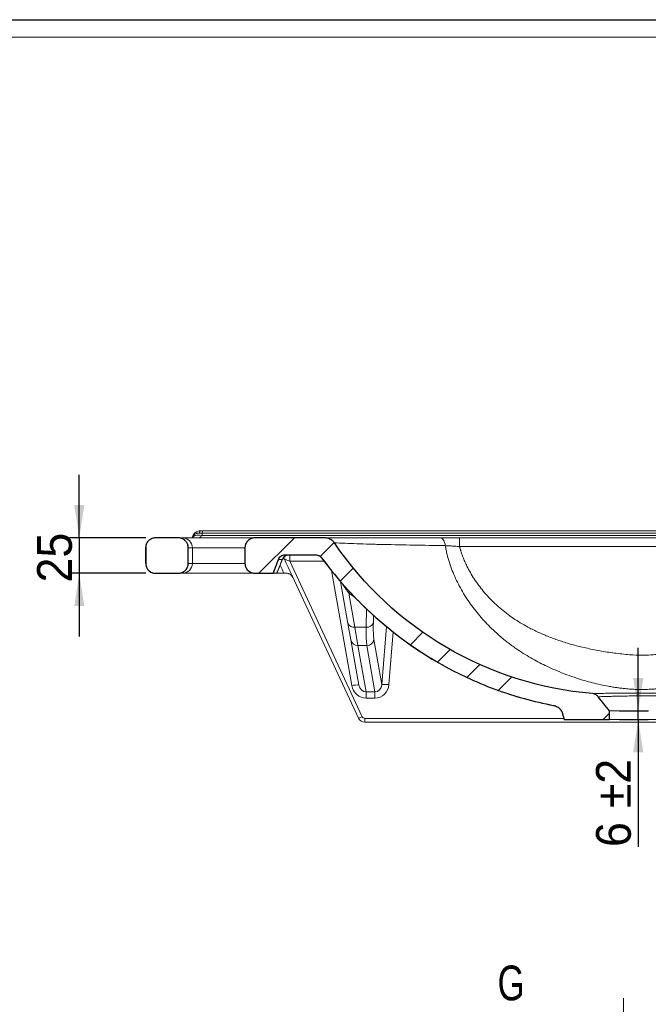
# Model space of a CAD drawing. Header units: millimetres. Extents: x 0 to 415, y 0 to 292.
# Tile 12 of 14: x 217 to 280, y 193 to 292. Entities that reach past the tile are written whole.
import ezdxf

# ---------------------------------------------------------------- set-up
doc = ezdxf.new("R2010")
doc.units = ezdxf.units.MM
doc.linetypes.add('CENTER', pattern=[10.16, 6.35, -1.27, 1.27, -1.27])
doc.layers.add('FORMAT', color=179, linetype='Continuous')
doc.layers.add('SLD-0', color=179, linetype='Continuous')
doc.styles.add('SLDTEXTSTYLE0', font='TXT', dxfattribs={"width": 0.75})
doc.styles.add('SLDTEXTSTYLE1', font='TXT', dxfattribs={"width": 0.96})
doc.dimstyles.new('SLDDIMSTYLE3', dxfattribs={"dimtxt": 3.5, "dimasz": 3.302, "dimexe": 0, "dimexo": 0.0625, "dimgap": 0.875, "dimtad": 1, "dimdec": 0, "dimlfac": 7, "dimrnd": 1e-09, "dimzin": 12, "dimdsep": 46, "dimtxsty": 'SLDTEXTSTYLE0', "dimblk1": 'NONE', "dimblk2": 'NONE', "dimsah": 1, "dimcen": 0.09, "dimadec": 0, "dimazin": 3, "dimtfac": 1, "dimtdec": 0, "dimtofl": 0, "dimtmove": 0, "dimatfit": 3, "dimldrblk": 'NONE', "dimfxl": 0, "dimfrac": 2, "dimtolj": 1, "dimtzin": 12, "dimarcsym": 0})
doc.dimstyles.new('SLDDIMSTYLE4', dxfattribs={"dimtxt": 3.5, "dimasz": 3.302, "dimexe": 0, "dimexo": 0.0625, "dimgap": 0.875, "dimtad": 1, "dimdec": 0, "dimlfac": 7, "dimrnd": 1e-09, "dimzin": 12, "dimdsep": 46, "dimtxsty": 'SLDTEXTSTYLE0', "dimblk1": 'NONE', "dimblk2": 'NONE', "dimsah": 1, "dimcen": 0.09, "dimadec": 0, "dimazin": 3, "dimtol": 1, "dimtp": 2, "dimtm": 2, "dimtfac": 1, "dimtdec": 0, "dimtofl": 0, "dimtmove": 0, "dimatfit": 3, "dimldrblk": 'NONE', "dimfxl": 0, "dimfrac": 2, "dimtolj": 1, "dimarcsym": 0})

# ---------------------------------------------------------------- blocks, each defined once
blk = doc.blocks.new('SW_HATCH_1')
at = {"color": 0, "linetype": 'Continuous', "lineweight": 18}
for p, q in [((-12.955, 9.496), (-16.526, 5.924)), ((-8.945, 9.016), (-10.355, 7.605)), ((-7.01, 6.461), (-8.331, 5.139)), ((0, 0), (-1.267, -1.267)), ((2.75, -1.74), (1.47, -3.02)), ((5.721, -3.259), (4.423, -4.558)), ((8.963, -4.508), (7.613, -5.857)), ((18.782, -8.159), (18.151, -8.79))]:
    blk.add_line(p, q, dxfattribs=at)
blk = doc.blocks.new('_D_11')
at = {"layer": 'FORMAT', "color": 179}
for p, q in [((222.909, 240.075), (222.909, 246.425)), ((229.594, 240.075), (221.909, 240.075)), ((222.909, 240.075), (222.909, 236.504)), ((229.594, 236.504), (221.909, 236.504)), ((222.909, 236.504), (222.909, 230.154))]:
    blk.add_line(p, q, dxfattribs=at)
for points in [[(222.909, 240.075), (223.417, 243.377), (222.401, 243.377)], [(222.909, 236.504), (222.401, 233.202), (223.417, 233.202)]]:
    blk.add_solid(points, dxfattribs=at)
at = {"layer": 'FORMAT', "color": 179, "insert": (218.659, 235.583), "char_height": 3.5, "attachment_point": 1, "rotation": 90, "style": 'SLDTEXTSTYLE1'}
blk.add_mtext('25', dxfattribs=at)
blk = doc.blocks.new('_None')
blk = doc.blocks.new('_D_12')
at = {"layer": 'FORMAT', "color": 179}
for p, q in [((279.202, 222.656), (279.202, 229.006)), ((277.302, 222.656), (280.202, 222.656)), ((279.202, 221.79), (279.202, 222.656)), ((277.302, 221.79), (280.202, 221.79)), ((279.202, 221.79), (279.202, 208.947))]:
    blk.add_line(p, q, dxfattribs=at)
for points in [[(279.202, 222.656), (279.71, 225.958), (278.694, 225.958)], [(279.202, 221.79), (278.694, 218.488), (279.71, 218.488)]]:
    blk.add_solid(points, dxfattribs=at)
at = {"layer": 'FORMAT', "color": 179, "char_height": 3.5, "attachment_point": 1, "rotation": 90, "style": 'SLDTEXTSTYLE1'}
for s, insert in [('±2', (274.952, 212.846)), ('6', (274.952, 208.947))]:
    blk.add_mtext(s, dxfattribs=dict(at, insert=insert))

msp = doc.modelspace()

# ---------------------------------------------------------------- hatches: boundary and pattern name
at = {"linetype": 'Continuous'}
h = msp.add_hatch(dxfattribs=at)
h.set_pattern_fill('ANSI34', color=179, style=0)
edge = h.paths.add_edge_path(flags=0)
edge.add_spline(control_points=[(232.88, 236.504), (232.989, 236.504), (233.099, 236.522), (233.202, 236.557), (233.268, 236.58), (233.332, 236.609), (233.393, 236.645), (233.489, 236.702), (233.576, 236.777), (233.72, 236.949), (233.778, 237.048), (233.856, 237.258), (233.878, 237.371), (233.88, 237.483), (233.88, 237.49), (233.88, 237.497), (233.88, 237.504)], knot_values=[0.041851, 0.041851, 0.041851, 0.041851, 0.044152, 0.044152, 0.044152, 0.045623, 0.045623, 0.045623, 0.047994, 0.047994, 0.050365, 0.050365, 0.052735, 0.052735, 0.052735, 0.052882, 0.052882, 0.052882, 0.052882], weights=[1, 1, 1, 1, 1, 1, 1, 1, 1, 1, 1, 1, 1, 1, 1, 1, 1], degree=3, periodic=0)
edge.add_line((233.88, 237.504), (233.88, 239.075))
edge.add_spline(control_points=[(233.88, 239.075), (233.88, 239.152), (233.871, 239.23), (233.854, 239.305), (233.828, 239.414), (233.783, 239.52), (233.663, 239.708), (233.585, 239.794), (233.409, 239.932), (233.308, 239.986), (233.202, 240.022), (233.135, 240.045), (233.066, 240.061), (232.997, 240.069), (232.958, 240.073), (232.919, 240.075), (232.88, 240.075)], knot_values=[0.03541, 0.03541, 0.03541, 0.03541, 0.037038, 0.037038, 0.037038, 0.039409, 0.039409, 0.04178, 0.04178, 0.044152, 0.044152, 0.044152, 0.045623, 0.045623, 0.045623, 0.046441, 0.046441, 0.046441, 0.046441], weights=[1, 1, 1, 1, 1, 1, 1, 1, 1, 1, 1, 1, 1, 1, 1, 1, 1], degree=3, periodic=0)
edge.add_line((232.88, 240.075), (230.594, 240.075))
edge.add_spline(control_points=[(230.594, 240.075), (230.552, 240.075), (230.51, 240.073), (230.469, 240.068), (230.358, 240.054), (230.248, 240.02), (230.047, 239.92), (229.955, 239.852), (229.799, 239.691), (229.733, 239.597), (229.687, 239.495), (229.657, 239.431), (229.634, 239.364), (229.619, 239.296), (229.603, 239.224), (229.594, 239.149), (229.594, 239.075)], knot_values=[0.036155, 0.036155, 0.036155, 0.036155, 0.037038, 0.037038, 0.037038, 0.03941, 0.03941, 0.041781, 0.041781, 0.044152, 0.044152, 0.044152, 0.045622, 0.045622, 0.045622, 0.047187, 0.047187, 0.047187, 0.047187], weights=[1, 1, 1, 1, 1, 1, 1, 1, 1, 1, 1, 1, 1, 1, 1, 1, 1], degree=3, periodic=0)
edge.add_line((229.594, 239.075), (229.594, 237.504))
edge.add_spline(control_points=[(229.594, 237.504), (229.594, 237.407), (229.609, 237.309), (229.637, 237.216), (229.669, 237.109), (229.72, 237.006), (229.852, 236.825), (229.934, 236.745), (230.026, 236.681), (230.084, 236.641), (230.146, 236.607), (230.211, 236.581), (230.314, 236.538), (230.426, 236.512), (230.538, 236.506), (230.557, 236.505), (230.576, 236.504), (230.594, 236.504)], knot_values=[0.037358, 0.037358, 0.037358, 0.037358, 0.039409, 0.039409, 0.039409, 0.04178, 0.04178, 0.044151, 0.044151, 0.044151, 0.045623, 0.045623, 0.045623, 0.047994, 0.047994, 0.047994, 0.048389, 0.048389, 0.048389, 0.048389], weights=[1, 1, 1, 1, 1, 1, 1, 1, 1, 1, 1, 1, 1, 1, 1, 1, 1, 1], degree=3, periodic=0)
edge.add_line((230.594, 236.504), (232.88, 236.504))

# ---------------------------------------------------------------- linework, layer by layer
at = {"layer": 'FORMAT'}
msp.add_line((2.964, 292.245), (415.281, 292.245), dxfattribs=at)
at = {"layer": 'SLD-0', "color": 179, "linetype": 'Continuous', "lineweight": 18}
for p, q in [((6.621, 290.476), (413.043, 290.476)), ((230.588, 240.075), (230.594, 240.075)), ((230.594, 240.075), (232.88, 240.075)), ((232.88, 240.075), (233.299, 240.075)), ((233.299, 240.075), (240.588, 240.075)), ((235.005, 240.552), (235.016, 240.603)), ((235.016, 240.603), (235.028, 240.65)), ((235.028, 240.65), (235.043, 240.691)), ((235.043, 240.691), (235.059, 240.725)), ((235.059, 240.725), (235.077, 240.753)), ((235.077, 240.753), (235.096, 240.773)), ((235.096, 240.773), (235.116, 240.786)), ((235.116, 240.786), (235.136, 240.79)), ((235.275, 240.323), (323.901, 240.323)), ((235.312, 240.79), (235.312, 240.542)), ((235.312, 240.79), (323.864, 240.79)), ((323.864, 240.542), (235.312, 240.542)), ((240.588, 240.075), (240.595, 240.075)), ((240.595, 240.075), (247.575, 240.075)), ((261.204, 240.075), (297.972, 240.075)), ((229.588, 239.075), (229.588, 237.504)), ((229.594, 237.504), (229.594, 239.075)), ((233.88, 237.504), (233.88, 239.075)), ((234.293, 237.504), (234.293, 239.075)), ((239.588, 239.075), (239.588, 237.504)), ((239.595, 239.075), (239.595, 237.504)), ((297.973, 239.197), (261.203, 239.197)), ((243.629, 238.361), (246.655, 238.361)), ((244.108, 238.361), (244.108, 237.709)), ((242.958, 237.891), (242.453, 236.504)), ((242.814, 236.499), (243.389, 237.913)), ((244.108, 237.709), (251.406, 222.06)), ((230.594, 236.504), (230.588, 236.504)), ((230.594, 236.504), (232.88, 236.504)), ((233.299, 236.504), (232.88, 236.504)), ((240.595, 236.504), (233.299, 236.504)), ((240.595, 236.504), (242.453, 236.504)), ((242.784, 236.504), (242.453, 236.504)), ((243.515, 236.504), (242.826, 236.504)), ((251.017, 221.916), (244.335, 236.247)), ((249.97, 231.455), (249.223, 235.689)), ((250.07, 234.492), (250.673, 231.074)), ((250.263, 229.791), (249.97, 231.455)), ((250.673, 231.074), (251.812, 231.074)), ((250.673, 231.074), (250.966, 229.225)), ((251.063, 225.254), (250.263, 229.791)), ((251.869, 229.225), (250.966, 229.225)), ((250.966, 229.225), (251.789, 224.559)), ((252.683, 224.559), (251.869, 229.225)), ((252.579, 229.853), (253.375, 225.291)), ((251.789, 224.559), (252.683, 224.559)), ((251.789, 224.559), (251.789, 223.932)), ((252.683, 224.559), (252.683, 223.932)), ((276.302, 222.656), (275.177, 224.07)), ((252.683, 223.932), (251.789, 223.932)), ((271.576, 222.368), (271.731, 221.79)), ((276.302, 221.79), (276.302, 222.656)), ((251.665, 221.895), (251.665, 221.504)), ((307.512, 221.504), (251.665, 221.504)), ((271.731, 221.79), (276.302, 221.79)), ((282.874, 221.79), (276.302, 221.79))]:
    msp.add_line(p, q, dxfattribs=at)
at = {"layer": 'SLD-0'}
for p, q in [((232.88, 240.075), (230.594, 240.075)), ((247.575, 240.075), (240.595, 240.075)), ((229.594, 239.075), (229.594, 237.504)), ((233.88, 237.504), (233.88, 239.075)), ((239.595, 239.075), (239.595, 237.504)), ((243.629, 238.361), (246.655, 238.361)), ((230.594, 236.504), (232.88, 236.504)), ((240.595, 236.504), (242.453, 236.504)), ((276.302, 222.656), (275.177, 224.07)), ((271.576, 222.368), (271.731, 221.79)), ((276.302, 221.79), (276.302, 222.656)), ((271.731, 221.79), (276.302, 221.79))]:
    msp.add_line(p, q, dxfattribs=at)
at = {"layer": 'SLD-0', "color": 8, "linetype": 'Continuous', "lineweight": 18}
for p, q in [((234.313, 240.132), (234.291, 240.075)), ((234.374, 240.2), (234.313, 240.132)), ((234.468, 240.257), (234.374, 240.2)), ((234.591, 240.301), (234.468, 240.257)), ((234.739, 240.33), (234.591, 240.301)), ((234.906, 240.344), (234.739, 240.33)), ((235.087, 240.341), (234.906, 240.344)), ((235.275, 240.323), (235.087, 240.341)), ((229.594, 239.075), (229.588, 239.075)), ((234.293, 239.075), (233.88, 239.075)), ((239.588, 239.075), (234.293, 239.075)), ((239.595, 239.075), (239.588, 239.075)), ((243.482, 238.081), (243.51, 238.039)), ((243.51, 238.039), (243.557, 237.951)), ((233.88, 237.504), (234.293, 237.504)), ((234.293, 237.504), (239.588, 237.504)), ((243.341, 237.891), (242.95, 237.891)), ((247.595, 237.709), (244.108, 237.709)), ((250.36, 225.192), (248.316, 236.781)), ((250.155, 234.547), (250.07, 234.492)), ((250.687, 234.081), (250.07, 234.492)), ((250.216, 234.576), (250.155, 234.547)), ((251.812, 231.074), (251.844, 232.921)), ((252.536, 232.296), (252.522, 231.516)), ((253.375, 225.291), (253.851, 231.148)), ((254.518, 230.62), (254.085, 225.291)), ((251.665, 221.895), (271.703, 221.895))]:
    msp.add_line(p, q, dxfattribs=at)
at = {"layer": 'SLD-0', "color": 179, "linetype": 'CENTER', "lineweight": 18}
msp.add_line((277.732, 193.714), (277.732, 95.4), dxfattribs=at)
at = {"layer": 'SLD-0', "color": 179, "linetype": 'Continuous', "lineweight": 18}
for centre, radius, start, end in [((230.588, 239.075), 1, 90, 180), ((233.296, 239.078), 0.997, 359.83819, 89.83727), ((240.588, 239.075), 1, 90, 180), ((244.009, 237.651), 0.71, 90.09691, 160.22713), ((244.049, 237.647), 0.714, 90, 158.07426), ((233.296, 237.501), 0.997, 270.16273, 0.16181), ((240.588, 237.504), 1, 180, 270), ((244.275, 236.209), 0.0708, 32.39513, 86.34634), ((243.76, 235.79), 0.714, 25, 43.33759), ((250.538, 231.665), 0.606, 200.27232, 282.83993), ((251.895, 231.731), 0.663, 262.84034, 341.09231), ((250.948, 229.921), 0.697, 190.81608, 271.55058), ((251.869, 229.94), 0.715, 269.98546, 352.99971), ((250.892, 223.169), 2.091, 85.30026, 104.73818), ((253.73, 222.889), 2.429, 81.60961, 98.41487), ((250.759, 223.209), 1.318, 281.27338, 299.34987), ((251.665, 222.218), 0.714, 205, 270), ((251.665, 222.181), 0.286, 205, 270)]:
    msp.add_arc(centre, radius, start, end, dxfattribs=at)
at = {"layer": 'SLD-0', "color": 8, "linetype": 'Continuous', "lineweight": 18}
msp.add_arc((243.467, 237.556), 0.405, 77.13008, 98.72887, dxfattribs=at)
at = {"layer": 'SLD-0', "color": 179, "linetype": 'Continuous', "lineweight": 18}
for centre, major_axis, ratio, start_param, end_param in [((308.159, 183.375), (0, 166.352), 0.466308, 1.219992, 1.221396), ((244.155, 237.647), (0.614, -0.305), 0.051525, 1.672057, 2.933452), ((245.057, 235.711), (-3.048, 6.424), 0.059898, 1.186314, 1.458874), ((252.529, 236.124), (0.565, 7.143), 0.062784, 2.361158, 2.884756), ((253.239, 236.062), (0.565, 6.428), 0.069658, 2.362319, 2.885917), ((251.765, 225.446), (-0.213, 1.501), 0.942168, 1.606332, 3.0086), ((251.765, 225.384), (-0.123, 0.818), 0.863718, 1.5996, 3.001868), ((252.66, 225.384), (-0.122, 0.818), 0.863771, 3.003309, 4.471892), ((252.66, 225.446), (-0.211, 1.501), 0.942191, 3.009972, 4.478555)]:
    msp.add_ellipse(centre, major_axis=major_axis, ratio=ratio, start_param=start_param, end_param=end_param, dxfattribs=at)
at = {"layer": 'SLD-0', "color": 8, "linetype": 'Continuous', "lineweight": 18}
msp.add_ellipse((245.057, 235.896), major_axis=(-3.1, 6.338), ratio=0.160935, start_param=1.2639, end_param=1.396445, dxfattribs=at)
at = {"layer": 'SLD-0'}
for points, knots in [([(230.594, 240.075), (230.552, 240.075), (230.51, 240.073), (230.469, 240.068), (230.358, 240.054), (230.248, 240.02), (230.047, 239.92), (229.955, 239.852), (229.799, 239.691), (229.733, 239.597), (229.687, 239.495), (229.657, 239.431), (229.634, 239.364), (229.619, 239.296), (229.603, 239.224), (229.594, 239.149), (229.594, 239.075)], [0.03615519, 0.03615519, 0.03615519, 0.03615519, 0.03703837, 0.03703837, 0.03703837, 0.03940959, 0.03940959, 0.04178067, 0.04178067, 0.04415177, 0.04415177, 0.04415177, 0.04562248, 0.04562248, 0.04562248, 0.04718692, 0.04718692, 0.04718692, 0.04718692]), ([(233.88, 239.075), (233.88, 239.152), (233.871, 239.23), (233.854, 239.305), (233.828, 239.414), (233.783, 239.52), (233.663, 239.708), (233.585, 239.794), (233.409, 239.932), (233.308, 239.986), (233.202, 240.022), (233.135, 240.045), (233.066, 240.061), (232.997, 240.069), (232.958, 240.073), (232.919, 240.075), (232.88, 240.075)], [0.03540972, 0.03540972, 0.03540972, 0.03540972, 0.03703796, 0.03703796, 0.03703796, 0.03940908, 0.03940908, 0.04178034, 0.04178034, 0.0441516, 0.0441516, 0.0441516, 0.04562315, 0.04562315, 0.04562315, 0.0464414, 0.0464414, 0.0464414, 0.0464414]), ([(240.595, 240.075), (240.557, 240.075), (240.518, 240.073), (240.48, 240.069), (240.369, 240.056), (240.258, 240.024), (240.057, 239.926), (239.964, 239.859), (239.806, 239.7), (239.74, 239.606), (239.692, 239.504), (239.662, 239.441), (239.638, 239.374), (239.622, 239.306), (239.604, 239.231), (239.595, 239.153), (239.595, 239.075)], [0.03622956, 0.03622956, 0.03622956, 0.03622956, 0.03703888, 0.03703888, 0.03703888, 0.03941017, 0.03941017, 0.04178127, 0.04178127, 0.04415239, 0.04415239, 0.04415239, 0.04562299, 0.04562299, 0.04562299, 0.04726141, 0.04726141, 0.04726141, 0.04726141]), ([(248.597, 239.573), (248.547, 239.646), (248.487, 239.713), (248.42, 239.772), (248.305, 239.871), (248.168, 239.948), (248.025, 239.999), (247.882, 240.05), (247.727, 240.075), (247.575, 240.075)], [0, 0, 0, 0, 0.001864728, 0.001864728, 0.001864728, 0.005088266, 0.005088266, 0.005088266, 0.008313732, 0.008313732, 0.008313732, 0.008313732]), ([(242.958, 237.891), (242.962, 237.902), (242.966, 237.914), (242.971, 237.925), (242.99, 237.971), (243.015, 238.015), (243.043, 238.056), (243.089, 238.122), (243.147, 238.18), (243.277, 238.273), (243.351, 238.31), (243.427, 238.332), (243.492, 238.351), (243.561, 238.361), (243.629, 238.361)], [0.029971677, 0.029971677, 0.029971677, 0.029971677, 0.030221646, 0.030221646, 0.030221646, 0.031262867, 0.031262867, 0.031262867, 0.032941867, 0.032941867, 0.034620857, 0.034620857, 0.034620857, 0.036045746, 0.036045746, 0.036045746, 0.036045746]), ([(246.655, 238.361), (246.757, 238.361), (246.861, 238.344), (246.958, 238.31), (247.055, 238.276), (247.148, 238.225), (247.227, 238.158), (247.271, 238.12), (247.312, 238.077), (247.347, 238.03)], [0, 0, 0, 0, 0.002153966, 0.002153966, 0.002153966, 0.004317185, 0.004317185, 0.004317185, 0.005535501, 0.005535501, 0.005535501, 0.005535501]), ([(247.347, 238.03), (248.631, 236.274), (250.072, 234.621), (251.636, 233.109), (254.626, 230.219), (258.141, 227.792), (261.908, 226.032), (263.772, 225.16), (265.715, 224.441), (267.697, 223.891), (268.683, 223.618), (269.68, 223.385), (270.685, 223.195)], [0.0086035, 0.0086035, 0.0086035, 0.0086035, 0.0542972, 0.0542972, 0.0542972, 0.1423559, 0.1423559, 0.1423559, 0.1854809, 0.1854809, 0.1854809, 0.2068704, 0.2068704, 0.2068704, 0.2068704]), ([(229.594, 237.504), (229.594, 237.407), (229.609, 237.309), (229.637, 237.216), (229.669, 237.109), (229.72, 237.006), (229.852, 236.825), (229.934, 236.745), (230.026, 236.681), (230.084, 236.641), (230.146, 236.607), (230.211, 236.581), (230.314, 236.538), (230.426, 236.512), (230.538, 236.506), (230.557, 236.505), (230.576, 236.504), (230.594, 236.504)], [0.03735762, 0.03735762, 0.03735762, 0.03735762, 0.03940929, 0.03940929, 0.03940929, 0.04178038, 0.04178038, 0.04415147, 0.04415147, 0.04415147, 0.04562305, 0.04562305, 0.04562305, 0.04799446, 0.04799446, 0.04799446, 0.04838886, 0.04838886, 0.04838886, 0.04838886]), ([(232.88, 236.504), (232.989, 236.504), (233.099, 236.522), (233.202, 236.557), (233.268, 236.58), (233.332, 236.609), (233.393, 236.645), (233.489, 236.702), (233.576, 236.777), (233.72, 236.949), (233.778, 237.048), (233.856, 237.258), (233.878, 237.371), (233.88, 237.483), (233.88, 237.49), (233.88, 237.497), (233.88, 237.504)], [0.04185117, 0.04185117, 0.04185117, 0.04185117, 0.04415179, 0.04415179, 0.04415179, 0.04562281, 0.04562281, 0.04562281, 0.04799379, 0.04799379, 0.05036465, 0.05036465, 0.0527355, 0.0527355, 0.0527355, 0.05288211, 0.05288211, 0.05288211, 0.05288211]), ([(239.595, 237.504), (239.595, 237.476), (239.596, 237.447), (239.599, 237.419), (239.608, 237.308), (239.637, 237.196), (239.729, 236.992), (239.793, 236.897), (239.87, 236.815), (239.918, 236.765), (239.972, 236.719), (240.03, 236.679), (240.122, 236.616), (240.227, 236.568), (240.335, 236.538), (240.42, 236.516), (240.508, 236.504), (240.595, 236.504)], [0.0388155, 0.0388155, 0.0388155, 0.0388155, 0.03941007, 0.03941007, 0.03941007, 0.04178104, 0.04178104, 0.044152, 0.044152, 0.044152, 0.04562369, 0.04562369, 0.04562369, 0.04799522, 0.04799522, 0.04799522, 0.04984709, 0.04984709, 0.04984709, 0.04984709]), ([(275.177, 224.07), (275.152, 224.101), (275.125, 224.131), (275.096, 224.158), (275.027, 224.224), (274.945, 224.279), (274.77, 224.357), (274.674, 224.382), (274.579, 224.39)], [0, 0, 0, 0, 0.000835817, 0.000835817, 0.000835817, 0.002874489, 0.002874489, 0.004913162, 0.004913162, 0.004913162, 0.004913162]), ([(270.685, 223.195), (270.811, 223.171), (270.934, 223.125), (271.155, 222.997), (271.257, 222.913), (271.423, 222.719), (271.491, 222.606), (271.537, 222.487), (271.552, 222.448), (271.565, 222.408), (271.576, 222.368)], [0, 0, 0, 0, 0.002686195, 0.002686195, 0.005372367, 0.005372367, 0.008058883, 0.008058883, 0.008058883, 0.008924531, 0.008924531, 0.008924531, 0.008924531])]:
    msp.add_open_spline(points, degree=3, knots=knots, dxfattribs=at)
at = {"layer": 'SLD-0', "color": 179, "linetype": 'Continuous', "lineweight": 18}
for points, knots in [([(229.594, 239.075), (229.594, 239.141), (229.601, 239.205), (229.626, 239.334), (229.645, 239.398), (229.683, 239.489), (229.697, 239.519), (229.728, 239.577), (229.745, 239.604), (229.799, 239.686), (229.841, 239.736), (229.934, 239.829), (229.985, 239.871), (230.066, 239.925), (230.094, 239.942), (230.152, 239.973), (230.182, 239.987), (230.272, 240.025), (230.335, 240.043), (230.431, 240.063), (230.464, 240.067), (230.529, 240.074), (230.562, 240.075), (230.594, 240.075)], [0, 0, 0, 0, 0.125, 0.125, 0.25, 0.25, 0.3125, 0.3125, 0.375, 0.375, 0.5, 0.5, 0.625, 0.625, 0.6875, 0.6875, 0.75, 0.75, 0.875, 0.875, 0.9375, 0.9375, 1, 1, 1, 1]), ([(232.88, 240.075), (232.945, 240.075), (233.012, 240.069), (233.108, 240.05), (233.14, 240.042), (233.203, 240.023), (233.234, 240.011), (233.325, 239.974), (233.382, 239.943), (233.464, 239.888), (233.49, 239.869), (233.541, 239.827), (233.565, 239.805), (233.634, 239.736), (233.676, 239.685), (233.73, 239.603), (233.747, 239.575), (233.778, 239.517), (233.806, 239.458), (233.828, 239.397), (233.847, 239.334), (233.855, 239.302), (233.874, 239.206), (233.88, 239.141), (233.88, 239.075)], [0, 0, 0, 0, 0.125, 0.125, 0.1875, 0.1875, 0.25, 0.25, 0.375, 0.375, 0.4375, 0.4375, 0.5, 0.5, 0.625, 0.625, 0.6875, 0.6875, 0.75, 0.8125, 0.8125, 0.875, 0.875, 1, 1, 1, 1]), ([(235.005, 240.552), (234.956, 240.552), (234.908, 240.549), (234.815, 240.536), (234.727, 240.518), (234.648, 240.489), (234.573, 240.454), (234.538, 240.433), (234.476, 240.389), (234.448, 240.365), (234.397, 240.312), (234.375, 240.283), (234.32, 240.192), (234.297, 240.127), (234.288, 240.056)], [0, 0, 0, 0, 0.125, 0.125, 0.25, 0.375, 0.375, 0.5, 0.5, 0.625, 0.625, 0.75, 0.75, 1, 1, 1, 1]), ([(235.122, 240.786), (235.11, 240.787), (235.03, 240.793), (234.886, 240.76), (234.703, 240.686), (234.548, 240.572), (234.424, 240.43), (234.339, 240.264), (234.295, 240.133), (234.29, 240.06), (234.289, 240.048)], [0, 0, 0, 0, 0.027546, 0.191702, 0.349572, 0.507093, 0.659449, 0.815291, 0.970991, 1, 1, 1, 1]), ([(235.275, 240.323), (235.249, 240.277), (235.217, 240.24), (235.145, 240.177), (235.107, 240.153), (235.026, 240.113), (234.985, 240.099), (234.901, 240.08), (234.859, 240.075), (234.816, 240.075)], [0, 0, 0, 0, 0.25, 0.25, 0.5, 0.5, 0.75, 0.75, 1, 1, 1, 1]), ([(239.595, 239.075), (239.595, 239.141), (239.602, 239.206), (239.621, 239.302), (239.629, 239.334), (239.648, 239.397), (239.659, 239.428), (239.684, 239.489), (239.698, 239.519), (239.729, 239.577), (239.746, 239.605), (239.8, 239.686), (239.842, 239.736), (239.935, 239.829), (239.986, 239.871), (240.067, 239.925), (240.095, 239.942), (240.153, 239.973), (240.183, 239.987), (240.273, 240.025), (240.336, 240.043), (240.464, 240.069), (240.53, 240.075), (240.595, 240.075)], [0, 0, 0, 0, 0.125, 0.125, 0.1875, 0.1875, 0.25, 0.25, 0.3125, 0.3125, 0.375, 0.375, 0.5, 0.5, 0.625, 0.625, 0.6875, 0.6875, 0.75, 0.75, 0.875, 0.875, 1, 1, 1, 1]), ([(247.575, 240.075), (247.674, 240.075), (247.772, 240.065), (247.916, 240.033), (247.963, 240.02), (248.058, 239.988), (248.104, 239.969), (248.237, 239.906), (248.32, 239.854), (248.435, 239.76), (248.471, 239.726), (248.538, 239.653), (248.569, 239.614), (248.597, 239.573)], [0, 0, 0, 0, 0.25, 0.25, 0.375, 0.375, 0.5, 0.5, 0.75, 0.75, 0.875, 0.875, 1, 1, 1, 1]), ([(247.575, 240.075), (247.918, 240.075), (248.283, 240.075), (249.056, 240.075), (249.465, 240.075), (250.325, 240.075), (250.776, 240.075), (251.488, 240.075), (251.73, 240.075), (252.103, 240.075), (252.229, 240.075), (252.481, 240.075), (252.609, 240.075), (253.759, 240.075), (254.816, 240.075), (257.002, 240.075), (258.129, 240.075), (259.291, 240.075)], [0, 0, 0, 0, 0.125, 0.125, 0.25, 0.25, 0.375, 0.375, 0.4375, 0.4375, 0.46875, 0.46875, 0.5, 0.5, 0.75, 0.75, 1, 1, 1, 1]), ([(259.291, 240.075), (259.346, 240.075), (259.401, 240.056), (259.504, 239.981), (259.553, 239.925), (259.638, 239.783), (259.675, 239.697), (259.732, 239.504), (259.753, 239.398), (259.765, 239.287)], [0, 0, 0, 0, 0.25, 0.25, 0.5, 0.5, 0.75, 0.75, 1, 1, 1, 1]), ([(259.291, 240.075), (259.437, 240.075), (259.588, 240.075), (259.898, 240.075), (260.057, 240.075), (260.38, 240.075), (260.543, 240.075), (260.872, 240.075), (261.037, 240.075), (261.204, 240.075)], [0, 0, 0, 0, 0.25, 0.25, 0.5, 0.5, 0.75, 0.75, 1, 1, 1, 1]), ([(259.765, 239.287), (258.675, 239.306), (257.616, 239.324), (255.558, 239.362), (254.56, 239.381), (253.412, 239.405), (253.232, 239.409), (252.993, 239.414), (252.933, 239.417), (252.755, 239.422), (252.637, 239.426), (252.404, 239.433), (252.289, 239.437), (251.719, 239.455), (251.282, 239.47), (250.032, 239.515), (249.276, 239.545), (248.597, 239.573)], [0, 0, 0, 0, 0.25, 0.25, 0.5, 0.5, 0.546875, 0.546875, 0.5625, 0.5625, 0.59375, 0.59375, 0.625, 0.625, 0.75, 0.75, 1, 1, 1, 1]), ([(299.41, 239.287), (299.403, 239.244), (299.388, 239.158), (299.364, 239.03), (299.339, 238.902), (299.312, 238.774), (299.274, 238.604), (299.234, 238.435), (299.191, 238.267), (299.107, 237.95), (298.953, 237.44), (298.595, 236.453), (298.014, 235.198), (297.13, 233.738), (296.1, 232.372), (294.929, 231.093), (293.661, 229.938), (292.28, 228.894), (290.856, 227.998), (289.496, 227.279), (288.287, 226.729), (287.245, 226.312), (286.272, 225.969), (285.365, 225.688), (284.524, 225.46), (283.748, 225.277), (283.063, 225.139), (282.454, 225.035), (281.903, 224.956), (281.422, 224.901), (281.007, 224.863), (280.656, 224.838), (280.311, 224.819), (279.968, 224.808), (279.55, 224.803), (279.051, 224.81), (278.464, 224.839), (277.935, 224.883), (277.462, 224.934), (277.049, 224.988), (276.627, 225.051), (276.083, 225.145), (275.397, 225.283), (274.601, 225.473), (273.787, 225.696), (272.929, 225.963), (271.976, 226.297), (270.927, 226.714), (269.71, 227.266), (268.338, 227.987), (267.067, 228.786), (265.993, 229.574), (265.111, 230.303), (264.124, 231.228), (263.081, 232.366), (262.046, 233.737), (261.159, 235.202), (260.56, 236.499), (260.179, 237.566), (260.002, 238.185), (259.901, 238.607), (259.851, 238.832), (259.806, 239.059), (259.779, 239.211), (259.765, 239.287)], [0, 0, 0, 0, 0.0024755, 0.0049494, 0.0074216, 0.0098923, 0.0123615, 0.0172963, 0.019762, 0.0222267, 0.0359683, 0.0499807, 0.0818893, 0.1143715, 0.146781, 0.1790412, 0.2128803, 0.244318, 0.2775176, 0.3086243, 0.3317873, 0.3530601, 0.3724375, 0.3904192, 0.4068587, 0.421826, 0.4354498, 0.4462586, 0.4566398, 0.4667162, 0.4734623, 0.4800341, 0.4864893, 0.4928822, 0.4992613, 0.5100119, 0.5209121, 0.5322265, 0.5398562, 0.5476321, 0.5556123, 0.563847, 0.578731, 0.5950569, 0.6100848, 0.6265727, 0.6460195, 0.6674151, 0.6907581, 0.7220343, 0.755551, 0.7761549, 0.7978726, 0.820716, 0.8530892, 0.8855801, 0.918191, 0.9502745, 0.9665871, 0.9825063, 0.9868547, 0.9912193, 0.9956009, 1, 1, 1, 1]), ([(261.204, 239.197), (261.173, 239.2), (261.142, 239.203), (261.017, 239.213), (260.924, 239.22), (260.708, 239.235), (260.585, 239.243), (260.342, 239.258), (260.222, 239.265), (260.047, 239.274), (259.96, 239.278), (259.876, 239.282), (259.82, 239.285), (259.792, 239.286), (259.765, 239.287)], [0, 0, 0, 0, 0.0625, 0.0625, 0.25, 0.25, 0.5, 0.5, 0.75, 0.75, 0.875, 0.9375, 0.9375, 1, 1, 1, 1]), ([(261.203, 239.197), (261.214, 239.158), (261.235, 239.081), (261.268, 238.964), (261.303, 238.848), (261.339, 238.732), (261.402, 238.538), (261.484, 238.306), (261.587, 238.036), (261.682, 237.805), (261.766, 237.614), (261.836, 237.46), (261.89, 237.345), (262.035, 237.046), (262.288, 236.569), (262.679, 235.928), (263.114, 235.305), (263.782, 234.457), (264.749, 233.431), (265.848, 232.513), (266.785, 231.855), (267.51, 231.403), (268.34, 230.943), (269.286, 230.485), (270.356, 230.04), (271.484, 229.64), (272.671, 229.285), (273.955, 228.965), (275.335, 228.687), (276.808, 228.458), (278.24, 228.298), (279.463, 228.241), (280.487, 228.275), (281.419, 228.351), (282.565, 228.489), (283.878, 228.695), (285.362, 228.997), (286.836, 229.374), (288.283, 229.837), (289.639, 230.369), (290.811, 230.926), (291.816, 231.489), (292.672, 232.042), (293.478, 232.64), (294.233, 233.283), (294.938, 233.97), (295.545, 234.649), (296.061, 235.305), (296.495, 235.926), (296.885, 236.563), (297.155, 237.071), (297.33, 237.437), (297.43, 237.656), (297.524, 237.875), (297.612, 238.095), (297.695, 238.315), (297.773, 238.535), (297.845, 238.755), (297.912, 238.976), (297.953, 239.124), (297.973, 239.197)], [0, 0, 0, 0, 0.002648, 0.005304, 0.007966, 0.010637, 0.013315, 0.021404, 0.026843, 0.032324, 0.037849, 0.040629, 0.043421, 0.046226, 0.062508, 0.078934, 0.095564, 0.112457, 0.149891, 0.187904, 0.206253, 0.224904, 0.243909, 0.268425, 0.293693, 0.319789, 0.346785, 0.374743, 0.406365, 0.438934, 0.472223, 0.50064, 0.518912, 0.539275, 0.561768, 0.594409, 0.626257, 0.66084, 0.693934, 0.725667, 0.756183, 0.778865, 0.801108, 0.823005, 0.844647, 0.866135, 0.887567, 0.904429, 0.921003, 0.937346, 0.953517, 0.958834, 0.964106, 0.969338, 0.974531, 0.979687, 0.98481, 0.989901, 0.994964, 1, 1, 1, 1]), ([(242.958, 237.891), (242.983, 237.96), (243.018, 238.025), (243.107, 238.14), (243.16, 238.191), (243.28, 238.274), (243.345, 238.306), (243.449, 238.339), (243.485, 238.347), (243.556, 238.358), (243.592, 238.361), (243.629, 238.361)], [0, 0, 0, 0, 0.25, 0.25, 0.5, 0.5, 0.75, 0.75, 0.875, 0.875, 1, 1, 1, 1]), ([(246.655, 238.361), (246.722, 238.361), (246.787, 238.354), (246.916, 238.326), (246.98, 238.305), (247.1, 238.249), (247.156, 238.215), (247.234, 238.153), (247.259, 238.13), (247.305, 238.082), (247.327, 238.057), (247.347, 238.03)], [0, 0, 0, 0, 0.25, 0.25, 0.5, 0.5, 0.75, 0.75, 0.875, 0.875, 1, 1, 1, 1]), ([(270.685, 223.195), (270.103, 223.305), (269.524, 223.43), (268.659, 223.637), (268.372, 223.71), (267.799, 223.862), (267.513, 223.942), (266.091, 224.357), (264.973, 224.742), (263.325, 225.4), (262.78, 225.632), (261.971, 226.001), (261.703, 226.127), (261.17, 226.385), (260.906, 226.517), (259.594, 227.191), (258.576, 227.777), (256.603, 229.038), (255.647, 229.713), (253.796, 231.152), (252.902, 231.916), (251.823, 232.928), (251.609, 233.134), (251.186, 233.549), (250.978, 233.759), (250.36, 234.396), (249.958, 234.829), (248.785, 236.156), (248.045, 237.075), (247.347, 238.03)], [0, 0, 0, 0, 0.0625, 0.0625, 0.09375, 0.09375, 0.125, 0.125, 0.25, 0.25, 0.3125, 0.3125, 0.34375, 0.34375, 0.375, 0.375, 0.5, 0.5, 0.625, 0.625, 0.75, 0.75, 0.78125, 0.78125, 0.8125, 0.8125, 0.875, 0.875, 1, 1, 1, 1]), ([(230.594, 236.504), (230.562, 236.504), (230.529, 236.506), (230.463, 236.512), (230.431, 236.517), (230.335, 236.536), (230.273, 236.555), (230.151, 236.605), (230.093, 236.636), (229.983, 236.71), (229.933, 236.751), (229.864, 236.821), (229.842, 236.845), (229.8, 236.895), (229.78, 236.922), (229.726, 237.004), (229.695, 237.061), (229.645, 237.182), (229.626, 237.246), (229.601, 237.374), (229.594, 237.438), (229.594, 237.504)], [0, 0, 0, 0, 0.0625, 0.0625, 0.125, 0.125, 0.25, 0.25, 0.375, 0.375, 0.5, 0.5, 0.5625, 0.5625, 0.625, 0.625, 0.75, 0.75, 0.875, 0.875, 1, 1, 1, 1]), ([(233.88, 237.504), (233.88, 237.471), (233.879, 237.438), (233.872, 237.373), (233.863, 237.309), (233.847, 237.245), (233.828, 237.183), (233.817, 237.152), (233.779, 237.061), (233.748, 237.003), (233.676, 236.895), (233.634, 236.843), (233.541, 236.751), (233.491, 236.71), (233.409, 236.655), (233.381, 236.638), (233.323, 236.607), (233.293, 236.593), (233.233, 236.568), (233.201, 236.556), (233.139, 236.537), (233.107, 236.529), (233.011, 236.51), (232.946, 236.504), (232.88, 236.504)], [0, 0, 0, 0, 0.0625, 0.0625, 0.125, 0.1875, 0.1875, 0.25, 0.25, 0.375, 0.375, 0.5, 0.5, 0.625, 0.625, 0.6875, 0.6875, 0.75, 0.75, 0.8125, 0.8125, 0.875, 0.875, 1, 1, 1, 1]), ([(240.595, 236.504), (240.53, 236.504), (240.465, 236.51), (240.369, 236.529), (240.337, 236.537), (240.274, 236.557), (240.243, 236.568), (240.153, 236.605), (240.095, 236.636), (239.986, 236.709), (239.935, 236.75), (239.842, 236.844), (239.8, 236.894), (239.746, 236.976), (239.729, 237.004), (239.698, 237.061), (239.684, 237.091), (239.646, 237.182), (239.627, 237.245), (239.602, 237.372), (239.595, 237.439), (239.595, 237.504)], [0, 0, 0, 0, 0.125, 0.125, 0.1875, 0.1875, 0.25, 0.25, 0.375, 0.375, 0.5, 0.5, 0.625, 0.625, 0.6875, 0.6875, 0.75, 0.75, 0.875, 0.875, 1, 1, 1, 1]), ([(244.279, 236.28), (244.248, 236.313), (244.214, 236.343), (244.14, 236.396), (244.1, 236.42), (244.034, 236.45), (244.011, 236.459), (243.964, 236.475), (243.94, 236.481), (243.866, 236.498), (243.814, 236.504), (243.76, 236.504)], [0, 0, 0, 0, 0.25, 0.25, 0.5, 0.5, 0.625, 0.625, 0.75, 0.75, 1, 1, 1, 1]), ([(274.579, 224.39), (274.579, 224.39), (274.587, 224.391), (274.621, 224.392), (274.646, 224.392), (274.744, 224.394), (274.841, 224.397), (275.034, 224.401), (275.106, 224.402), (275.264, 224.406), (275.35, 224.407), (275.626, 224.412), (275.836, 224.416), (276.189, 224.421), (276.312, 224.422), (276.566, 224.425), (276.697, 224.427), (276.969, 224.429), (277.109, 224.43), (277.325, 224.432), (277.399, 224.432), (277.547, 224.433), (277.622, 224.433), (277.998, 224.435), (278.308, 224.436), (278.705, 224.437), (278.785, 224.437), (278.946, 224.437), (279.027, 224.437), (279.27, 224.437), (279.432, 224.437), (279.916, 224.437), (280.238, 224.437), (280.718, 224.436), (280.876, 224.436), (281.186, 224.435), (281.338, 224.434), (281.637, 224.433), (281.784, 224.432), (282.073, 224.43), (282.215, 224.429), (282.623, 224.425), (282.876, 224.422), (283.225, 224.418), (283.337, 224.416), (283.549, 224.412), (283.648, 224.411), (283.923, 224.405), (284.08, 224.402), (284.272, 224.398), (284.329, 224.397), (284.426, 224.394), (284.467, 224.394), (284.564, 224.391), (284.597, 224.391), (284.598, 224.39)], [0, 0, 0, 0, 0.03125, 0.03125, 0.0625, 0.0625, 0.125, 0.125, 0.15625, 0.15625, 0.1875, 0.1875, 0.25, 0.25, 0.28125, 0.28125, 0.3125, 0.3125, 0.34375, 0.34375, 0.359375, 0.359375, 0.375, 0.375, 0.4375, 0.4375, 0.453125, 0.453125, 0.46875, 0.46875, 0.5, 0.5, 0.5625, 0.5625, 0.59375, 0.59375, 0.625, 0.625, 0.65625, 0.65625, 0.6875, 0.6875, 0.75, 0.75, 0.78125, 0.78125, 0.8125, 0.8125, 0.875, 0.875, 0.90625, 0.90625, 0.9375, 0.9375, 1, 1, 1, 1]), ([(274.579, 224.39), (274.637, 224.385), (274.694, 224.375), (274.777, 224.35), (274.804, 224.34), (274.858, 224.318), (274.885, 224.306), (274.962, 224.265), (275.01, 224.232), (275.099, 224.158), (275.14, 224.116), (275.177, 224.07)], [0, 0, 0, 0, 0.25, 0.25, 0.375, 0.375, 0.5, 0.5, 0.75, 0.75, 1, 1, 1, 1]), ([(283.999, 224.07), (283.999, 224.07), (283.971, 224.071), (283.888, 224.074), (283.854, 224.075), (283.771, 224.079), (283.722, 224.08), (283.558, 224.086), (283.424, 224.091), (283.186, 224.099), (283.101, 224.102), (282.917, 224.108), (282.821, 224.111), (282.517, 224.12), (282.296, 224.126), (281.935, 224.134), (281.809, 224.136), (281.554, 224.141), (281.423, 224.143), (281.156, 224.147), (281.02, 224.148), (280.812, 224.15), (280.742, 224.151), (280.601, 224.152), (280.529, 224.152), (280.17, 224.154), (279.881, 224.154), (279.447, 224.154), (279.301, 224.154), (279.083, 224.154), (279.01, 224.154), (278.865, 224.153), (278.793, 224.153), (278.437, 224.151), (278.16, 224.148), (277.825, 224.144), (277.759, 224.143), (277.627, 224.141), (277.561, 224.14), (277.369, 224.137), (277.245, 224.134), (276.886, 224.126), (276.664, 224.12), (276.356, 224.111), (276.26, 224.108), (276.078, 224.102), (275.993, 224.099), (275.835, 224.094), (275.761, 224.091), (275.626, 224.087), (275.564, 224.084), (275.4, 224.078), (275.317, 224.075), (275.233, 224.072), (275.212, 224.072), (275.184, 224.07), (275.177, 224.07), (275.177, 224.07)], [0, 0, 0, 0, 0.0625, 0.0625, 0.09375, 0.09375, 0.125, 0.125, 0.1875, 0.1875, 0.21875, 0.21875, 0.25, 0.25, 0.3125, 0.3125, 0.34375, 0.34375, 0.375, 0.375, 0.40625, 0.40625, 0.421875, 0.421875, 0.4375, 0.4375, 0.5, 0.5, 0.53125, 0.53125, 0.546875, 0.546875, 0.5625, 0.5625, 0.625, 0.625, 0.640625, 0.640625, 0.65625, 0.65625, 0.6875, 0.6875, 0.75, 0.75, 0.78125, 0.78125, 0.8125, 0.8125, 0.84375, 0.84375, 0.875, 0.875, 0.9375, 0.9375, 0.96875, 0.96875, 1, 1, 1, 1]), ([(270.685, 223.195), (270.791, 223.175), (270.891, 223.14), (271.035, 223.068), (271.081, 223.04), (271.169, 222.98), (271.21, 222.946), (271.288, 222.874), (271.325, 222.835), (271.393, 222.751), (271.454, 222.664), (271.502, 222.569), (271.544, 222.471), (271.562, 222.42), (271.576, 222.368)], [0, 0, 0, 0, 0.25, 0.25, 0.375, 0.375, 0.5, 0.5, 0.625, 0.625, 0.75, 0.875, 0.875, 1, 1, 1, 1])]:
    msp.add_open_spline(points, degree=3, knots=knots, dxfattribs=at)
for points, degree in [([(235.312, 240.542), (235.207, 240.549), (235.105, 240.552), (235.005, 240.552)], 3), ([(235.136, 240.79), (235.193, 240.79), (235.252, 240.79), (235.312, 240.79)], 3), ([(261.204, 240.011), (261.204, 240.053), (261.204, 240.075)], 2), ([(261.204, 239.824), (261.204, 239.904), (261.204, 239.968), (261.204, 240.011)], 3), ([(248.597, 239.573), (254.525, 230.862), (264.071, 225.28), (274.579, 224.39)], 3), ([(261.204, 239.541), (261.204, 239.648), (261.204, 239.744), (261.204, 239.824)], 3), ([(261.204, 239.197), (261.204, 239.317), (261.204, 239.434), (261.204, 239.541)], 3), ([(242.784, 236.504), (242.969, 236.967), (243.155, 237.429), (243.341, 237.891)], 3), ([(243.76, 236.504), (243.68, 236.504), (243.599, 236.504), (243.515, 236.504)], 3), ([(276.302, 222.656), (276.324, 222.656), (276.365, 222.656)], 2), ([(276.365, 222.656), (276.386, 222.656), (276.412, 222.656), (276.444, 222.656)], 3), ([(276.444, 222.656), (276.475, 222.656), (276.512, 222.656), (276.553, 222.656)], 3), ([(276.553, 222.656), (276.635, 222.656), (276.736, 222.656), (276.855, 222.656)], 3), ([(276.855, 222.656), (276.915, 222.656), (276.98, 222.656), (277.048, 222.656)], 3), ([(277.048, 222.656), (277.117, 222.656), (277.189, 222.656), (277.265, 222.656)], 3), ([(277.265, 222.656), (277.417, 222.656), (277.582, 222.656), (277.762, 222.656)], 3), ([(277.762, 222.656), (277.807, 222.656), (277.853, 222.656), (277.899, 222.656)], 3), ([(277.899, 222.656), (277.945, 222.656), (277.992, 222.656), (278.04, 222.656)], 3), ([(278.04, 222.656), (278.135, 222.656), (278.232, 222.656), (278.33, 222.656)], 3), ([(278.33, 222.656), (278.429, 222.656), (278.53, 222.656), (278.633, 222.656)], 3), ([(278.633, 222.656), (278.684, 222.656), (278.736, 222.656), (278.789, 222.656)], 3), ([(278.789, 222.656), (278.841, 222.656), (278.894, 222.656), (278.947, 222.656)], 3), ([(278.947, 222.656), (279.159, 222.656), (279.373, 222.656), (279.587, 222.656)], 3), ([(279.587, 222.656), (279.694, 222.656), (279.801, 222.656), (279.909, 222.656)], 3), ([(279.909, 222.656), (279.963, 222.656), (280.017, 222.656), (280.07, 222.656)], 3), ([(280.07, 222.656), (280.124, 222.656), (280.177, 222.656), (280.23, 222.656)], 3)]:
    msp.add_open_spline(points, degree=degree, dxfattribs=at)
at = {"layer": 'SLD-0'}
for points in [[(274.579, 224.39), (264.071, 225.28), (254.525, 230.862), (248.597, 239.573)], [(242.453, 236.504), (242.621, 236.966), (242.789, 237.429), (242.958, 237.891)]]:
    msp.add_open_spline(points, degree=3, dxfattribs=at)
at = {"layer": 'SLD-0', "color": 8, "linetype": 'Continuous', "lineweight": 18}
for points, knots in [([(243.383, 237.916), (243.384, 237.915), (243.392, 237.907), (243.365, 237.899), (243.341, 237.891)], [0, 0, 0, 0, 0.126548, 1, 1, 1, 1]), ([(250.07, 234.492), (249.996, 234.589), (249.847, 234.784), (249.628, 235.097), (249.459, 235.35), (249.375, 235.501), (249.355, 235.538)], [0, 0, 0, 0, 0.31813, 0.64004, 0.911092, 1, 1, 1, 1])]:
    msp.add_open_spline(points, degree=3, knots=knots, dxfattribs=at)

# ---------------------------------------------------------------- block references
at = {"color": 179, "linetype": 'Continuous', "lineweight": 18}
msp.add_blockref('SW_HATCH_1', (257.521, 230.58), dxfattribs=at)

# ---------------------------------------------------------------- texts
at = {"layer": 'SLD-0', "color": 179, "insert": (265.032, 197.005), "char_height": 3.5, "attachment_point": 1, "style": 'SLDTEXTSTYLE0'}
msp.add_mtext('G', dxfattribs=at)

# ---------------------------------------------------------------- dimensions: what is measured, and where the dimension line sits
at = {"layer": 'FORMAT', "color": 179}
for base, p1, p2, dimstyle, picture, middle in [((222.909, 240.075), (230.594, 236.504), (230.594, 240.075), 'SLDDIMSTYLE3', '_D_11', (222.909, 238.17)), ((279.202, 221.79), (276.302, 222.656), (276.302, 221.79), 'SLDDIMSTYLE4', '_D_12', (279.202, 213.461))]:
    dim = msp.add_linear_dim(base=base, p1=p1, p2=p2, angle=90, dimstyle=dimstyle, dxfattribs=at)
    dim.commit()
    dim.dimension.update_dxf_attribs({"geometry": picture, "text_midpoint": middle, "dimtype": 160})

doc.saveas('drawing.dxf')
